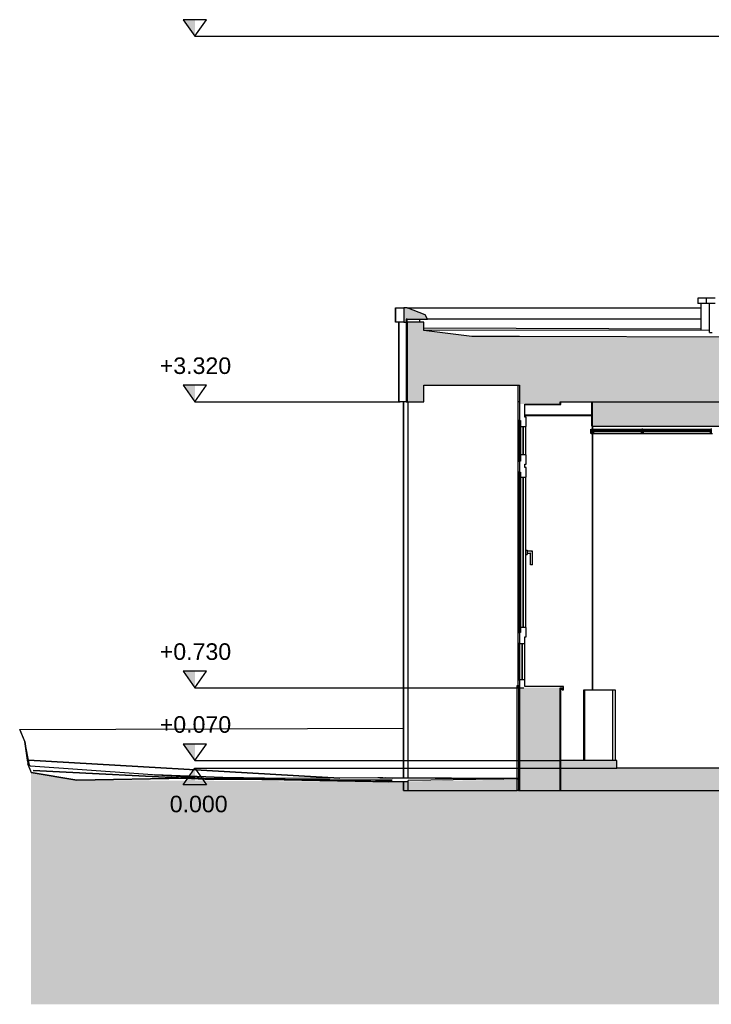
# Model space of a CAD drawing. Header units: metres. Extents: x 0 to 0.84, y 0 to 0.297.
# Tile 1 of 20: x 0.064 to 0.127, y 0.059 to 0.148. Entities that reach past the tile are written whole.
import ezdxf

# ---------------------------------------------------------------- set-up
doc = ezdxf.new("R2010")
doc.units = ezdxf.units.M
doc.linetypes.add('Teckovana 0.5x', pattern=[0.04, 0, -0.04])
for name, color, linetype, lineweight in [('Architektur Allgemein', 7, 'Continuous', 25), ('Decke', 7, 'Continuous', 50), ('Fassade', 7, 'Continuous', 25), ('Fenster', 7, 'Continuous', 25), ('Fensterbank', 5, 'Continuous', 25), ('Füllfläche', 7, 'Continuous', 13), ('Maßlinie 1_100', 7, 'Continuous', 25), ('Standard', 7, 'Continuous', 25), ('Wand', 7, 'Continuous', 50)]:
    doc.layers.add(name, color=color, linetype=linetype, lineweight=lineweight)
doc.styles.add('ARIAL', font='ARIAL.TTF')

msp = doc.modelspace()

# ---------------------------------------------------------------- hatches: boundary and pattern name
at = {"layer": 'Architektur Allgemein', "linetype": 'Continuous', "lineweight": 25, "true_color": 0xa0a0a0, "transparency": 33554687}
msp.add_hatch(color=253, dxfattribs=at).paths.add_polyline_path([(0.099021, 0.120999), (0.099021, 0.121299), (0.10086, 0.121299), (0.100653, 0.121683), (0.099021, 0.122299), (0.098721, 0.122299), (0.098721, 0.120999)])
at = {"layer": 'Decke', "linetype": 'Continuous', "lineweight": 25, "true_color": 0xa0a0a0, "transparency": 33554687}
for points in [[(0.109205, 0.115299), (0.109205, 0.119702), (0.104899, 0.119713), (0.100534, 0.120244), (0.100534, 0.115299)], [(0.14785, 0.119605), (0.109205, 0.119702), (0.109205, 0.113799), (0.164404, 0.113799), (0.164404, 0.119805)]]:
    msp.add_hatch(color=253, dxfattribs=at).paths.add_polyline_path(points)
at = {"layer": 'Füllfläche', "linetype": 'Continuous', "lineweight": 25, "true_color": 0xababab, "transparency": 33554687}
msp.add_hatch(color=253, dxfattribs=at).paths.add_polyline_path([(0.109238, 0.079579), (0.097307, 0.079382), (0.069096, 0.079527), (0.06496, 0.080219), (0.06496, 0.059219), (0.514512, 0.059219), (0.514512, 0.080446), (0.480479, 0.080293), (0.407635, 0.079055), (0.309966, 0.079842), (0.291625, 0.079436), (0.291618, 0.078599), (0.109238, 0.078599)])
at = {"layer": 'Maßlinie 1_100', "linetype": 'Continuous', "lineweight": 25, "transparency": 33554687}
for points in [[(0.079802, 0.148413), (0.078752, 0.148413), (0.079802, 0.146913)], [(0.079802, 0.115299), (0.078752, 0.115299), (0.079802, 0.113799)], [(0.079802, 0.089399), (0.078752, 0.089399), (0.079802, 0.087899)], [(0.079802, 0.082799), (0.078752, 0.082799), (0.079802, 0.081299)]]:
    msp.add_hatch(color=7, dxfattribs=at).paths.add_polyline_path(points)
msp.add_hatch(color=7, dxfattribs=at).paths.add_polyline_path([(0.079802, 0.079099), (0.078752, 0.079099), (0.079802, 0.080599)], flags=16)
at = {"layer": 'Standard', "linetype": 'Continuous', "lineweight": 25, "true_color": 0xa0a0a0, "transparency": 33554687}
for points in [[(0.115786, 0.113799), (0.115786, 0.111599), (0.164404, 0.111599), (0.164404, 0.113799)], [(0.115786, 0.112599), (0.109701, 0.112599), (0.109701, 0.112549), (0.115786, 0.112549)], [(0.1129, 0.078599), (0.118013, 0.078599), (0.118013, 0.081299), (0.1129, 0.081299)], [(0.118013, 0.078599), (0.187774, 0.078599), (0.187774, 0.080599), (0.118013, 0.080599)]]:
    msp.add_hatch(color=253, dxfattribs=at).paths.add_polyline_path(points)
at = {"layer": 'Wand', "linetype": 'Continuous', "lineweight": 25, "true_color": 0xa0a0a0, "transparency": 33554687}
for points in [[(0.099034, 0.118299), (0.100534, 0.118299), (0.100534, 0.120999), (0.099034, 0.120999)], [(0.100534, 0.118299), (0.099034, 0.118299), (0.099034, 0.113799), (0.100534, 0.113799)], [(0.1129, 0.113799), (0.109201, 0.113799), (0.109201, 0.113599), (0.1129, 0.113599)], [(0.109201, 0.078599), (0.1129, 0.078599), (0.1129, 0.087899), (0.109201, 0.087899)]]:
    msp.add_hatch(color=253, dxfattribs=at).paths.add_polyline_path(points)

# ---------------------------------------------------------------- linework, layer by layer
at = {"layer": 'Architektur Allgemein', "color": 7, "linetype": 'Continuous', "lineweight": 25, "transparency": 33554687}
for p, q in [((0.098721, 0.122299), (0.098721, 0.120999)), ((0.099021, 0.122299), (0.098721, 0.122299)), ((0.100653, 0.121683), (0.099021, 0.122299)), ((0.10086, 0.121299), (0.100653, 0.121683)), ((0.098721, 0.120999), (0.098934, 0.120999)), ((0.098934, 0.120999), (0.099021, 0.120999)), ((0.099021, 0.120999), (0.099021, 0.121299)), ((0.099021, 0.121299), (0.099034, 0.121299)), ((0.099034, 0.121299), (0.10086, 0.121299))]:
    msp.add_line(p, q, dxfattribs=at)
at = {"layer": 'Decke', "color": 7, "linetype": 'Continuous', "lineweight": 25, "transparency": 33554687}
for p, q in [((0.104899, 0.119713), (0.100534, 0.120244)), ((0.109205, 0.119702), (0.104899, 0.119713)), ((0.14785, 0.119605), (0.109205, 0.119702)), ((0.100534, 0.115299), (0.109205, 0.115299)), ((0.109205, 0.115299), (0.109205, 0.113799)), ((0.1129, 0.113799), (0.164404, 0.113799))]:
    msp.add_line(p, q, dxfattribs=at)
at = {"layer": 'Fassade', "color": 7, "linetype": 'Continuous', "lineweight": 25, "transparency": 33554687}
for p, q in [((0.115707, 0.110949), (0.115707, 0.110919)), ((0.115812, 0.110949), (0.115707, 0.110949)), ((0.115707, 0.110919), (0.115947, 0.110919)), ((0.115777, 0.111319), (0.115777, 0.111219)), ((0.115877, 0.111319), (0.115777, 0.111319)), ((0.115777, 0.111219), (0.115812, 0.111219)), ((0.115812, 0.111219), (0.115812, 0.110949)), ((0.115842, 0.110949), (0.115842, 0.111219)), ((0.115842, 0.111219), (0.115877, 0.111219)), ((0.115897, 0.110949), (0.115842, 0.110949)), ((0.115877, 0.111219), (0.115877, 0.111319)), ((0.115897, 0.111099), (0.115897, 0.110949)), ((0.120257, 0.111099), (0.115897, 0.111099)), ((0.115947, 0.110949), (0.120207, 0.110949)), ((0.115947, 0.110919), (0.115947, 0.110949)), ((0.120207, 0.110949), (0.120207, 0.110919)), ((0.120207, 0.110919), (0.120447, 0.110919)), ((0.120257, 0.110949), (0.120257, 0.111099)), ((0.120312, 0.110949), (0.120257, 0.110949)), ((0.120277, 0.111319), (0.120277, 0.111219)), ((0.120377, 0.111319), (0.120277, 0.111319)), ((0.120277, 0.111219), (0.120312, 0.111219)), ((0.120312, 0.111219), (0.120312, 0.110949)), ((0.120342, 0.110949), (0.120342, 0.111219)), ((0.120342, 0.111219), (0.120377, 0.111219)), ((0.120397, 0.110949), (0.120342, 0.110949)), ((0.120377, 0.111219), (0.120377, 0.111319)), ((0.120397, 0.111099), (0.120397, 0.110949)), ((0.126507, 0.111099), (0.120397, 0.111099)), ((0.120447, 0.110949), (0.126457, 0.110949)), ((0.120447, 0.110919), (0.120447, 0.110949)), ((0.126457, 0.110949), (0.126457, 0.110919)), ((0.126457, 0.110919), (0.126697, 0.110919)), ((0.126507, 0.110949), (0.126507, 0.111099)), ((0.126562, 0.110949), (0.126507, 0.110949)), ((0.126527, 0.111319), (0.126527, 0.111219)), ((0.126627, 0.111319), (0.126527, 0.111319)), ((0.126527, 0.111219), (0.126562, 0.111219)), ((0.126562, 0.111219), (0.126562, 0.110949))]:
    msp.add_line(p, q, dxfattribs=at)
at = {"layer": 'Fenster', "color": 7, "linetype": 'Continuous', "lineweight": 25, "transparency": 33554687}
for p, q in [((0.109201, 0.113599), (0.109201, 0.112099)), ((0.109701, 0.112399), (0.109701, 0.113599)), ((0.1098, 0.112399), (0.109701, 0.112399)), ((0.1098, 0.111549), (0.1098, 0.112399)), ((0.109201, 0.112099), (0.1093, 0.112099)), ((0.1093, 0.112099), (0.1093, 0.111549)), ((0.1093, 0.111549), (0.1098, 0.111549)), ((0.1093, 0.108985), (0.1093, 0.108435)), ((0.1098, 0.108985), (0.1093, 0.108985)), ((0.1098, 0.108135), (0.1098, 0.108985)), ((0.109201, 0.108435), (0.109201, 0.107435)), ((0.1093, 0.108435), (0.109201, 0.108435)), ((0.109701, 0.108135), (0.1098, 0.108135)), ((0.109701, 0.107835), (0.109701, 0.108135)), ((0.109201, 0.107435), (0.1093, 0.107435)), ((0.1093, 0.107435), (0.1093, 0.106985)), ((0.1098, 0.107835), (0.109701, 0.107835)), ((0.1098, 0.106985), (0.1098, 0.107835)), ((0.1093, 0.106985), (0.1098, 0.106985)), ((0.109201, 0.092902), (0.109201, 0.091902)), ((0.1093, 0.092902), (0.109201, 0.092902)), ((0.1093, 0.093352), (0.1093, 0.092902)), ((0.1098, 0.093352), (0.1093, 0.093352)), ((0.1098, 0.092502), (0.1098, 0.093352)), ((0.109201, 0.091902), (0.109451, 0.091902)), ((0.109451, 0.091902), (0.109701, 0.091902)), ((0.109701, 0.091902), (0.109701, 0.092502)), ((0.109701, 0.092502), (0.1098, 0.092502)), ((0.109201, 0.088599), (0.109201, 0.087899)), ((0.109701, 0.088599), (0.109201, 0.088599)), ((0.109701, 0.087999), (0.109701, 0.088599))]:
    msp.add_line(p, q, dxfattribs=at)
at = {"layer": 'Fensterbank', "color": 7, "linetype": 'Continuous', "lineweight": 25, "transparency": 33554687}
for p, q in [((0.113201, 0.087999), (0.109701, 0.087999)), ((0.1129, 0.087899), (0.1131, 0.087899)), ((0.1131, 0.087899), (0.1131, 0.087699)), ((0.1131, 0.087699), (0.113201, 0.087699)), ((0.113201, 0.087699), (0.113201, 0.087999))]:
    msp.add_line(p, q, dxfattribs=at)
at = {"layer": 'Maßlinie 1_100', "color": 7, "linetype": 'Continuous', "lineweight": 25, "transparency": 33554687}
for p, q in [((0.080852, 0.148413), (0.078752, 0.148413)), ((0.078752, 0.148413), (0.079802, 0.146913)), ((0.079802, 0.146913), (0.080852, 0.148413)), ((0.079802, 0.146913), (0.079802, 0.146913)), ((0.079802, 0.146913), (0.079802, 0.146913)), ((0.079802, 0.146913), (0.079802, 0.146913)), ((0.079802, 0.146913), (0.079802, 0.146913)), ((0.080852, 0.115299), (0.078752, 0.115299)), ((0.078752, 0.115299), (0.079802, 0.113799)), ((0.079802, 0.113799), (0.080852, 0.115299)), ((0.079802, 0.113799), (0.079802, 0.113799)), ((0.079802, 0.113799), (0.079802, 0.113799)), ((0.079802, 0.113799), (0.079802, 0.113799)), ((0.079802, 0.113799), (0.079802, 0.113799)), ((0.080852, 0.089399), (0.078752, 0.089399)), ((0.078752, 0.089399), (0.079802, 0.087899)), ((0.079802, 0.087899), (0.080852, 0.089399)), ((0.079802, 0.087899), (0.079802, 0.087899)), ((0.079802, 0.087899), (0.079802, 0.087899)), ((0.079802, 0.087899), (0.079802, 0.087899)), ((0.079802, 0.087899), (0.079802, 0.087899)), ((0.080852, 0.082799), (0.078752, 0.082799)), ((0.078752, 0.082799), (0.079802, 0.081299)), ((0.079802, 0.081299), (0.080852, 0.082799)), ((0.079802, 0.081299), (0.079802, 0.081299)), ((0.079802, 0.081299), (0.079802, 0.081299)), ((0.079802, 0.081299), (0.079802, 0.081299)), ((0.079802, 0.081299), (0.079802, 0.081299)), ((0.078752, 0.079099), (0.079802, 0.080599)), ((0.079802, 0.080599), (0.080852, 0.079099)), ((0.079802, 0.080599), (0.079802, 0.080599)), ((0.079802, 0.080599), (0.079802, 0.080599)), ((0.079802, 0.080599), (0.079802, 0.080599)), ((0.079802, 0.080599), (0.079802, 0.080599)), ((0.080852, 0.079099), (0.078752, 0.079099))]:
    msp.add_line(p, q, dxfattribs=at)
at = {"layer": 'Maßlinie 1_100', "color": 7, "linetype": 'Teckovana 0.5x', "lineweight": 25, "transparency": 33554687}
for p, q in [((0.079802, 0.146913), (0.225924, 0.146913)), ((0.079802, 0.113799), (0.098391, 0.113799)), ((0.079802, 0.087899), (0.109584, 0.087899)), ((0.079802, 0.081299), (0.11295, 0.081299)), ((0.079802, 0.080599), (0.118013, 0.080599))]:
    msp.add_line(p, q, dxfattribs=at)
at = {"layer": 'Standard', "color": 7, "linetype": 'Continuous', "lineweight": 25, "transparency": 33554687}
for p, q in [((0.125362, 0.123199), (0.125362, 0.122699)), ((0.12547, 0.123199), (0.125362, 0.123199)), ((0.125764, 0.123199), (0.12547, 0.123199)), ((0.126113, 0.123199), (0.125764, 0.123199)), ((0.126113, 0.123199), (0.126113, 0.122699)), ((0.126222, 0.123199), (0.126113, 0.123199)), ((0.126516, 0.123199), (0.126222, 0.123199)), ((0.126916, 0.123199), (0.126516, 0.123199)), ((0.097984, 0.120999), (0.097984, 0.122299)), ((0.097984, 0.122299), (0.098721, 0.122299)), ((0.097984, 0.122299), (0.097984, 0.120999)), ((0.099021, 0.122299), (0.125662, 0.122299)), ((0.12547, 0.122699), (0.125362, 0.122699)), ((0.125764, 0.122699), (0.12547, 0.122699)), ((0.125662, 0.120284), (0.125662, 0.122699)), ((0.126113, 0.122699), (0.125764, 0.122699)), ((0.126222, 0.122699), (0.126113, 0.122699)), ((0.126516, 0.122699), (0.126222, 0.122699)), ((0.126413, 0.120089), (0.126413, 0.122699)), ((0.126916, 0.122699), (0.126516, 0.122699)), ((0.098721, 0.120999), (0.097984, 0.120999)), ((0.098285, 0.118299), (0.098285, 0.120999)), ((0.098285, 0.120999), (0.098285, 0.118299)), ((0.098934, 0.121299), (0.098934, 0.118299)), ((0.099021, 0.121299), (0.098934, 0.121299)), ((0.099034, 0.120999), (0.099034, 0.121299)), ((0.100133, 0.121299), (0.100133, 0.120999)), ((0.100134, 0.121299), (0.100134, 0.120999)), ((0.100534, 0.120497), (0.125662, 0.120411)), ((0.125662, 0.121299), (0.10086, 0.121299)), ((0.126413, 0.120284), (0.100534, 0.12027)), ((0.126413, 0.120284), (0.100534, 0.12027)), ((0.126413, 0.120089), (0.126481, 0.120083)), ((0.126481, 0.120083), (0.126665, 0.120079)), ((0.098285, 0.113799), (0.098285, 0.118299)), ((0.098285, 0.118299), (0.098285, 0.113799)), ((0.098934, 0.118299), (0.098934, 0.113799)), ((0.109082, 0.113799), (0.109082, 0.115299)), ((0.098285, 0.113799), (0.098291, 0.113799)), ((0.098934, 0.113799), (0.098291, 0.113799)), ((0.09871, 0.105599), (0.09871, 0.113799)), ((0.098712, 0.105599), (0.098712, 0.113799)), ((0.098934, 0.113799), (0.099034, 0.113799)), ((0.09913, 0.105599), (0.09913, 0.113799)), ((0.109201, 0.113799), (0.109082, 0.113799)), ((0.109082, 0.105599), (0.109082, 0.113799)), ((0.109701, 0.113549), (0.11295, 0.113549)), ((0.11295, 0.113549), (0.11295, 0.113799)), ((0.115761, 0.112599), (0.115761, 0.113799)), ((0.115786, 0.113799), (0.115786, 0.112599)), ((0.115786, 0.112599), (0.109701, 0.112599)), ((0.109701, 0.112549), (0.115786, 0.112549)), ((0.115761, 0.111599), (0.115761, 0.112549)), ((0.115786, 0.112549), (0.115786, 0.111599)), ((0.109085, 0.112099), (0.109085, 0.108435)), ((0.109107, 0.112099), (0.109085, 0.112099)), ((0.109107, 0.108435), (0.109107, 0.112099)), ((0.109109, 0.112099), (0.109109, 0.108435)), ((0.109131, 0.112099), (0.109109, 0.112099)), ((0.109131, 0.108435), (0.109131, 0.112099)), ((0.109133, 0.112099), (0.109133, 0.108435)), ((0.109156, 0.112099), (0.109133, 0.112099)), ((0.109156, 0.108435), (0.109156, 0.112099)), ((0.109165, 0.112099), (0.109165, 0.108435)), ((0.109187, 0.112099), (0.109165, 0.112099)), ((0.109187, 0.108435), (0.109187, 0.112099)), ((0.109189, 0.112099), (0.109189, 0.108435)), ((0.109201, 0.112099), (0.109189, 0.112099)), ((0.109289, 0.108435), (0.109289, 0.112099)), ((0.109291, 0.111549), (0.109291, 0.108985)), ((0.1093, 0.111549), (0.109291, 0.111549)), ((0.10954, 0.111549), (0.10954, 0.108985)), ((0.10955, 0.108985), (0.10955, 0.111549)), ((0.10979, 0.108985), (0.10979, 0.111549)), ((0.115761, 0.111599), (0.115786, 0.111599)), ((0.115786, 0.111599), (0.164404, 0.111599)), ((0.115811, 0.111599), (0.115811, 0.111319)), ((0.115811, 0.111319), (0.115811, 0.111599)), ((0.115659, 0.110919), (0.115659, 0.110949)), ((0.115663, 0.110949), (0.115659, 0.110949)), ((0.115663, 0.110919), (0.115659, 0.110919)), ((0.115663, 0.111219), (0.115663, 0.111319)), ((0.115663, 0.111319), (0.115663, 0.111219)), ((0.115663, 0.111319), (0.115663, 0.111319)), ((0.115663, 0.111219), (0.115663, 0.111219)), ((0.115663, 0.110949), (0.115663, 0.111219)), ((0.115663, 0.111219), (0.115663, 0.110949)), ((0.115663, 0.111219), (0.115663, 0.111219)), ((0.115677, 0.110949), (0.115663, 0.110949)), ((0.115663, 0.110949), (0.115663, 0.110949)), ((0.115663, 0.110949), (0.115663, 0.110949)), ((0.115677, 0.110919), (0.115663, 0.110919)), ((0.115663, 0.110919), (0.115663, 0.110919)), ((0.115677, 0.111219), (0.115677, 0.111319)), ((0.115677, 0.111319), (0.115677, 0.111219)), ((0.115677, 0.111319), (0.115677, 0.111319)), ((0.115677, 0.111219), (0.115677, 0.111219)), ((0.115677, 0.110949), (0.115677, 0.111219)), ((0.115677, 0.111219), (0.115677, 0.110949)), ((0.115677, 0.111219), (0.115677, 0.111219)), ((0.115691, 0.110949), (0.115677, 0.110949)), ((0.115677, 0.110949), (0.115677, 0.110949)), ((0.115677, 0.110949), (0.115677, 0.110949)), ((0.115691, 0.110919), (0.115677, 0.110919)), ((0.115677, 0.110919), (0.115677, 0.110919)), ((0.115691, 0.111219), (0.115691, 0.111319)), ((0.115691, 0.111319), (0.115691, 0.111219)), ((0.115691, 0.111319), (0.115691, 0.111319)), ((0.115691, 0.111219), (0.115691, 0.111219)), ((0.115691, 0.110949), (0.115691, 0.111219)), ((0.115691, 0.111219), (0.115691, 0.110949)), ((0.115691, 0.111219), (0.115691, 0.111219)), ((0.115691, 0.110949), (0.115691, 0.110949)), ((0.115691, 0.110949), (0.115691, 0.110949)), ((0.115705, 0.110949), (0.115691, 0.110949)), ((0.115691, 0.110919), (0.115691, 0.110919)), ((0.115705, 0.110919), (0.115691, 0.110919)), ((0.115705, 0.111219), (0.115705, 0.111319)), ((0.115705, 0.111319), (0.115705, 0.111219)), ((0.115705, 0.111319), (0.115705, 0.111319)), ((0.115705, 0.111319), (0.115775, 0.111319)), ((0.115705, 0.111219), (0.115705, 0.111219)), ((0.115705, 0.110949), (0.115705, 0.111219)), ((0.115705, 0.111219), (0.115705, 0.110949)), ((0.115705, 0.111219), (0.115705, 0.111219)), ((0.115705, 0.111219), (0.115775, 0.111219)), ((0.115705, 0.110949), (0.115705, 0.110949)), ((0.115705, 0.110949), (0.115705, 0.110949)), ((0.115707, 0.110949), (0.115705, 0.110949)), ((0.115705, 0.110919), (0.115705, 0.110919)), ((0.115707, 0.110919), (0.115705, 0.110919)), ((0.115775, 0.111319), (0.115775, 0.111219)), ((0.115777, 0.111319), (0.115775, 0.111319)), ((0.115777, 0.111219), (0.115775, 0.111219)), ((0.11581, 0.111219), (0.11581, 0.110949)), ((0.115811, 0.110919), (0.115811, 0.087699)), ((0.115811, 0.087699), (0.115811, 0.110919)), ((0.115877, 0.111319), (0.120275, 0.111319)), ((0.115877, 0.111219), (0.120275, 0.111219)), ((0.115895, 0.110949), (0.115895, 0.111099)), ((0.115897, 0.111099), (0.115895, 0.111099)), ((0.115947, 0.110919), (0.120205, 0.110919)), ((0.120205, 0.110949), (0.120205, 0.110919)), ((0.120205, 0.110919), (0.120207, 0.110919)), ((0.120275, 0.111319), (0.120275, 0.111219)), ((0.120275, 0.111319), (0.120277, 0.111319)), ((0.120275, 0.111219), (0.120277, 0.111219)), ((0.12031, 0.111219), (0.12031, 0.110949)), ((0.120377, 0.111319), (0.126525, 0.111319)), ((0.120377, 0.111219), (0.126525, 0.111219)), ((0.120395, 0.110949), (0.120395, 0.111099)), ((0.120397, 0.111099), (0.120395, 0.111099)), ((0.120447, 0.110919), (0.126455, 0.110919)), ((0.126455, 0.110949), (0.126455, 0.110919)), ((0.126455, 0.110919), (0.126457, 0.110919)), ((0.126525, 0.111319), (0.126525, 0.111219)), ((0.126525, 0.111319), (0.126527, 0.111319)), ((0.126525, 0.111219), (0.126527, 0.111219)), ((0.12656, 0.111219), (0.12656, 0.110949)), ((0.109291, 0.108985), (0.1093, 0.108985)), ((0.109085, 0.108435), (0.109107, 0.108435)), ((0.109109, 0.108435), (0.109131, 0.108435)), ((0.109133, 0.108435), (0.109156, 0.108435)), ((0.109165, 0.108435), (0.109187, 0.108435)), ((0.109189, 0.108435), (0.109201, 0.108435)), ((0.109085, 0.107435), (0.109085, 0.092902)), ((0.109107, 0.107435), (0.109085, 0.107435)), ((0.109107, 0.092902), (0.109107, 0.107435)), ((0.109109, 0.107435), (0.109109, 0.092902)), ((0.109131, 0.107435), (0.109109, 0.107435)), ((0.109131, 0.092902), (0.109131, 0.107435)), ((0.109133, 0.107435), (0.109133, 0.092902)), ((0.109156, 0.107435), (0.109133, 0.107435)), ((0.109156, 0.092902), (0.109156, 0.107435)), ((0.109165, 0.107435), (0.109165, 0.092902)), ((0.109187, 0.107435), (0.109165, 0.107435)), ((0.109187, 0.092902), (0.109187, 0.107435)), ((0.109189, 0.107435), (0.109189, 0.092902)), ((0.109201, 0.107435), (0.109189, 0.107435)), ((0.109289, 0.092902), (0.109289, 0.107435)), ((0.109291, 0.106985), (0.109291, 0.093352)), ((0.1093, 0.106985), (0.109291, 0.106985)), ((0.10954, 0.106985), (0.10954, 0.093352)), ((0.10955, 0.093352), (0.10955, 0.106985)), ((0.10979, 0.093352), (0.10979, 0.106985)), ((0.09871, 0.079722), (0.09871, 0.105599)), ((0.098712, 0.079721), (0.098712, 0.105599)), ((0.09913, 0.07972), (0.09913, 0.105599)), ((0.09913, 0.105599), (0.09913, 0.105599)), ((0.09913, 0.105599), (0.09913, 0.105599)), ((0.109082, 0.088099), (0.109082, 0.105599)), ((0.10979, 0.100368), (0.109887, 0.100368)), ((0.10979, 0.099968), (0.109887, 0.099968)), ((0.109887, 0.100368), (0.109887, 0.099968)), ((0.110387, 0.100268), (0.109887, 0.100268)), ((0.110187, 0.100068), (0.109887, 0.100068)), ((0.110187, 0.100068), (0.1102, 0.100082)), ((0.110187, 0.099018), (0.110187, 0.100068)), ((0.1102, 0.100082), (0.110237, 0.100118)), ((0.110337, 0.100218), (0.110373, 0.100255)), ((0.110373, 0.100255), (0.110387, 0.100268)), ((0.110387, 0.099018), (0.110387, 0.100268)), ((0.1102, 0.099018), (0.110187, 0.099018)), ((0.110237, 0.099018), (0.1102, 0.099018)), ((0.110287, 0.099018), (0.110237, 0.099018)), ((0.110337, 0.099018), (0.110287, 0.099018)), ((0.110373, 0.099018), (0.110337, 0.099018)), ((0.110387, 0.099018), (0.110373, 0.099018)), ((0.109085, 0.092902), (0.109107, 0.092902)), ((0.109109, 0.092902), (0.109131, 0.092902)), ((0.109133, 0.092902), (0.109156, 0.092902)), ((0.109165, 0.092902), (0.109187, 0.092902)), ((0.109189, 0.092902), (0.109201, 0.092902)), ((0.109291, 0.093352), (0.1093, 0.093352)), ((0.109085, 0.091902), (0.109085, 0.088599)), ((0.109107, 0.091902), (0.109085, 0.091902)), ((0.109107, 0.088599), (0.109107, 0.091902)), ((0.109109, 0.091902), (0.109109, 0.088599)), ((0.109131, 0.091902), (0.109109, 0.091902)), ((0.109131, 0.088599), (0.109131, 0.091902)), ((0.109133, 0.091902), (0.109133, 0.088599)), ((0.109156, 0.091902), (0.109133, 0.091902)), ((0.109156, 0.088599), (0.109156, 0.091902)), ((0.109165, 0.091902), (0.109165, 0.088599)), ((0.109187, 0.091902), (0.109165, 0.091902)), ((0.109187, 0.088599), (0.109187, 0.091902)), ((0.109189, 0.091902), (0.109189, 0.088599)), ((0.109201, 0.091902), (0.109189, 0.091902)), ((0.109439, 0.091902), (0.109439, 0.088599)), ((0.109451, 0.088599), (0.109451, 0.091902)), ((0.109689, 0.088599), (0.109689, 0.091902)), ((0.109085, 0.088599), (0.109107, 0.088599)), ((0.109109, 0.088599), (0.109131, 0.088599)), ((0.109133, 0.088599), (0.109156, 0.088599)), ((0.109165, 0.088599), (0.109187, 0.088599)), ((0.109189, 0.088599), (0.109201, 0.088599)), ((0.108982, 0.079681), (0.108982, 0.088099)), ((0.108982, 0.088099), (0.108984, 0.088099)), ((0.108984, 0.088099), (0.108984, 0.087899)), ((0.108984, 0.088099), (0.109057, 0.088099)), ((0.108984, 0.087899), (0.109057, 0.087899)), ((0.109057, 0.087899), (0.109057, 0.088099)), ((0.109057, 0.088099), (0.109064, 0.088099)), ((0.109064, 0.088099), (0.109064, 0.087899)), ((0.109064, 0.088099), (0.109164, 0.088099)), ((0.109064, 0.087899), (0.1091, 0.087899)), ((0.1091, 0.087899), (0.1091, 0.07961)), ((0.109201, 0.087899), (0.1091, 0.087899)), ((0.109164, 0.087899), (0.109164, 0.088099)), ((0.109164, 0.087899), (0.109164, 0.088099)), ((0.109164, 0.087899), (0.109164, 0.088099)), ((0.11295, 0.078599), (0.11295, 0.087899)), ((0.113064, 0.087699), (0.113064, 0.087899)), ((0.113064, 0.087699), (0.1131, 0.087699)), ((0.115021, 0.081299), (0.115021, 0.087699)), ((0.115021, 0.087699), (0.115129, 0.087699)), ((0.115129, 0.081299), (0.115129, 0.087699)), ((0.115129, 0.087699), (0.117629, 0.087699)), ((0.117629, 0.087699), (0.117856, 0.087699)), ((0.117629, 0.087699), (0.117629, 0.081299)), ((0.117856, 0.087699), (0.117856, 0.081299)), ((0.063932, 0.084124), (0.06393, 0.084124)), ((0.063932, 0.084124), (0.09871, 0.084229)), ((0.063932, 0.084124), (0.09871, 0.084229)), ((0.064386, 0.08303), (0.063932, 0.084124)), ((0.063992, 0.083979), (0.063932, 0.084124)), ((0.064386, 0.08303), (0.063992, 0.083979)), ((0.064622, 0.081328), (0.064386, 0.08303)), ((0.064827, 0.080872), (0.064386, 0.08303)), ((0.064386, 0.08303), (0.064622, 0.081328)), ((0.064827, 0.080872), (0.064386, 0.08303)), ((0.064622, 0.081328), (0.064737, 0.08095)), ((0.064737, 0.08095), (0.064622, 0.081328)), ((0.090799, 0.079817), (0.064735, 0.081322)), ((0.064735, 0.081322), (0.090799, 0.079817)), ((0.1129, 0.081299), (0.1129, 0.078599)), ((0.1129, 0.081299), (0.1129, 0.078599)), ((0.118013, 0.081299), (0.1129, 0.081299)), ((0.118013, 0.080599), (0.118013, 0.081299)), ((0.064904, 0.080804), (0.06464, 0.081035)), ((0.06464, 0.081035), (0.06496, 0.080219)), ((0.064904, 0.080804), (0.06464, 0.081035)), ((0.06464, 0.081035), (0.06496, 0.080219)), ((0.079793, 0.079728), (0.064904, 0.080804)), ((0.079793, 0.079728), (0.064904, 0.080804)), ((0.080691, 0.079621), (0.065151, 0.080409)), ((0.065151, 0.080409), (0.080691, 0.079621)), ((0.187774, 0.080599), (0.118013, 0.080599)), ((0.06496, 0.080219), (0.069096, 0.079527)), ((0.069096, 0.079527), (0.06496, 0.080219)), ((0.079113, 0.079701), (0.069096, 0.079527)), ((0.069096, 0.079527), (0.079113, 0.079701)), ((0.082335, 0.079757), (0.076126, 0.079993)), ((0.076126, 0.079993), (0.082335, 0.079757)), ((0.080991, 0.079646), (0.079793, 0.079728)), ((0.080991, 0.079646), (0.079793, 0.079728)), ((0.097654, 0.079527), (0.080691, 0.079621)), ((0.080691, 0.079621), (0.096148, 0.079535)), ((0.082539, 0.079635), (0.080991, 0.079646)), ((0.082539, 0.079635), (0.080991, 0.079646)), ((0.087974, 0.079672), (0.082335, 0.079757)), ((0.082335, 0.079757), (0.087974, 0.079672)), ((0.096823, 0.079733), (0.082539, 0.079635)), ((0.096361, 0.07973), (0.082539, 0.079635)), ((0.097307, 0.079382), (0.086299, 0.07959)), ((0.086299, 0.07959), (0.095906, 0.079409)), ((0.092932, 0.079706), (0.090799, 0.079817)), ((0.090799, 0.079817), (0.092932, 0.079706)), ((0.095906, 0.079409), (0.097307, 0.079382)), ((0.096148, 0.079535), (0.097654, 0.079527)), ((0.096823, 0.079733), (0.096361, 0.07973)), ((0.09774, 0.079716), (0.096553, 0.07973)), ((0.096553, 0.07973), (0.09774, 0.079716)), ((0.09774, 0.079716), (0.096823, 0.079733)), ((0.09774, 0.079716), (0.096823, 0.079733)), ((0.109011, 0.079681), (0.097105, 0.079728)), ((0.097105, 0.079728), (0.109011, 0.079681)), ((0.09913, 0.079389), (0.097307, 0.079382)), ((0.097307, 0.079382), (0.09913, 0.079389)), ((0.109201, 0.079609), (0.09774, 0.079716)), ((0.109201, 0.079609), (0.09774, 0.079716)), ((0.09871, 0.078599), (0.09871, 0.079387)), ((0.098712, 0.078599), (0.098712, 0.079387)), ((0.10526, 0.079583), (0.09913, 0.079501)), ((0.10526, 0.079583), (0.09913, 0.079501)), ((0.09913, 0.078599), (0.09913, 0.079501)), ((0.10779, 0.079622), (0.10526, 0.079583)), ((0.10779, 0.079622), (0.10526, 0.079583)), ((0.108982, 0.078599), (0.108982, 0.079611)), ((0.109011, 0.079681), (0.1091, 0.07961)), ((0.1091, 0.07961), (0.109011, 0.079681)), ((0.1091, 0.07961), (0.1091, 0.078599)), ((0.09871, 0.078599), (0.098712, 0.078599)), ((0.098712, 0.078599), (0.09913, 0.078599)), ((0.09913, 0.078599), (0.09913, 0.078599)), ((0.09913, 0.078599), (0.108982, 0.078599)), ((0.1091, 0.078599), (0.108982, 0.078599)), ((0.1091, 0.078599), (0.109201, 0.078599)), ((0.1129, 0.078599), (0.11295, 0.078599)), ((0.1129, 0.078599), (0.118013, 0.078599)), ((0.118013, 0.078599), (0.187774, 0.078599))]:
    msp.add_line(p, q, dxfattribs=at)
at = {"layer": 'Wand', "color": 7, "linetype": 'Continuous', "lineweight": 25, "transparency": 33554687}
for p, q in [((0.099034, 0.120999), (0.099034, 0.118299)), ((0.100534, 0.120999), (0.099034, 0.120999)), ((0.100534, 0.120244), (0.100534, 0.120999)), ((0.099034, 0.118299), (0.099034, 0.113799)), ((0.100534, 0.113799), (0.100534, 0.115299)), ((0.099034, 0.113799), (0.100534, 0.113799)), ((0.109201, 0.113799), (0.109201, 0.113599)), ((0.109205, 0.113799), (0.109201, 0.113799)), ((0.109701, 0.113599), (0.1129, 0.113599)), ((0.1129, 0.113599), (0.1129, 0.113799)), ((0.109201, 0.087899), (0.109201, 0.078599)), ((0.1129, 0.078599), (0.1129, 0.087899)), ((0.109201, 0.078599), (0.1129, 0.078599))]:
    msp.add_line(p, q, dxfattribs=at)

# ---------------------------------------------------------------- texts
at = {"layer": 'Maßlinie 1_100', "color": 7, "linetype": 'Continuous', "lineweight": 13, "transparency": 33554687, "char_height": 0.0015, "attachment_point": 7, "style": 'ARIAL'}
for s, insert, width in [('\\W1.00;+3.320', (0.076618, 0.116299), 0.00721329), ('\\W1.00;+0.730', (0.076618, 0.090399), 0.00721329), ('\\W1.00;+0.070', (0.076618, 0.083799), 0.00721329), ('\\W1.00; 0.000', (0.076939, 0.076593), 0.0065716)]:
    msp.add_mtext(s, dxfattribs=dict(at, insert=insert, width=width))

doc.saveas('drawing.dxf')
